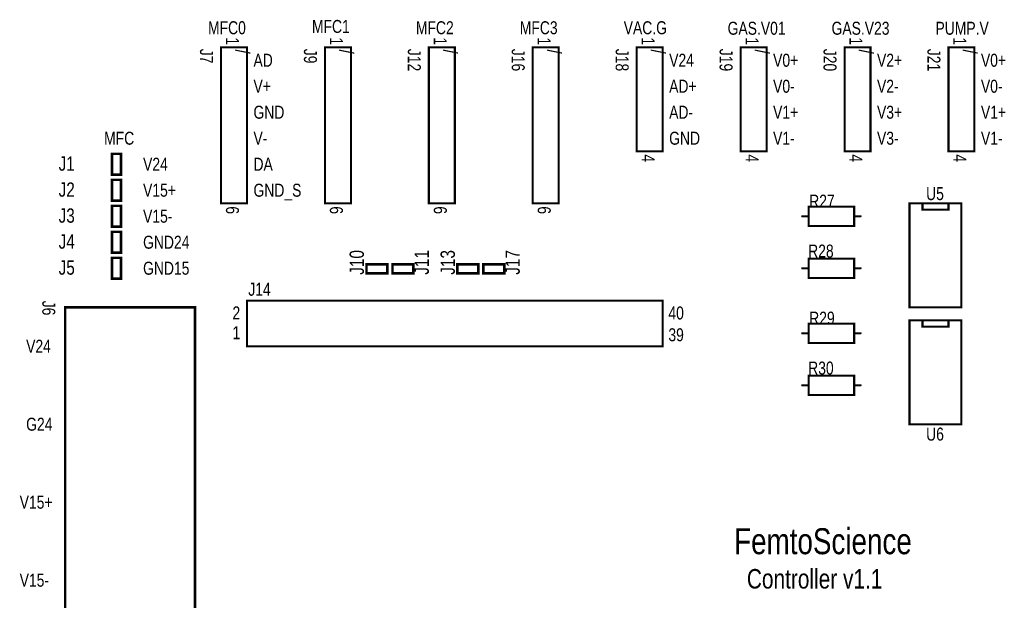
# Model space of a CAD drawing. Extents: x 0.22 to 7.34, y 0.24 to 4.63.
# Tile 2 of 4: x 0.22 to 4.01, y 2.39 to 4.63. Entities that reach past the tile are written whole.
import ezdxf

# ---------------------------------------------------------------- set-up
doc = ezdxf.new("R2010")
doc.units = 0

msp = doc.modelspace()

# ---------------------------------------------------------------- linework, layer by layer
at = {"layer": 'SST'}
for points, const_width in [([(1.096, 3.921), (1.096, 4.521), (0.996, 4.521), (0.996, 3.921), (1.096, 3.921)], 0.008), ([(1.496, 3.921), (1.496, 4.521), (1.396, 4.521), (1.396, 3.921), (1.496, 3.921)], 0.008), ([(1.896, 3.921), (1.896, 4.521), (1.796, 4.521), (1.796, 3.921), (1.896, 3.921)], 0.008), ([(2.296, 3.921), (2.296, 4.521), (2.196, 4.521), (2.196, 3.921), (2.296, 3.921)], 0.008), ([(2.696, 4.121), (2.696, 4.521), (2.596, 4.521), (2.596, 4.121), (2.696, 4.121)], 0.008), ([(3.096, 4.121), (3.096, 4.521), (2.996, 4.521), (2.996, 4.121), (3.096, 4.121)], 0.008), ([(3.496, 4.121), (3.496, 4.521), (3.396, 4.521), (3.396, 4.121), (3.496, 4.121)], 0.008), ([(3.896, 4.121), (3.896, 4.521), (3.796, 4.521), (3.796, 4.121), (3.896, 4.121)], 0.008), ([(0.576, 4.111), (0.611, 4.111), (0.611, 4.031), (0.576, 4.031), (0.576, 4.111)], 0.01), ([(0.576, 4.011), (0.611, 4.011), (0.611, 3.931), (0.576, 3.931), (0.576, 4.011)], 0.01), ([(0.576, 3.911), (0.611, 3.911), (0.611, 3.831), (0.576, 3.831), (0.576, 3.911)], 0.01), ([(3.433, 3.908), (3.433, 3.833), (3.433, 3.833), (3.258, 3.833), (3.258, 3.908), (3.433, 3.908)], 0.008), ([(3.846, 3.921), (3.646, 3.921), (3.646, 3.521), (3.846, 3.521), (3.846, 3.921)], 0.008), ([(0.576, 3.811), (0.611, 3.811), (0.611, 3.731), (0.576, 3.731), (0.576, 3.811)], 0.01), ([(0.576, 3.711), (0.611, 3.711), (0.611, 3.631), (0.576, 3.631), (0.576, 3.711)], 0.01), ([(1.556, 3.651), (1.556, 3.686), (1.636, 3.686), (1.636, 3.651), (1.556, 3.651)], 0.01), ([(1.656, 3.651), (1.656, 3.686), (1.736, 3.686), (1.736, 3.651), (1.656, 3.651)], 0.01), ([(1.906, 3.651), (1.906, 3.686), (1.986, 3.686), (1.986, 3.651), (1.906, 3.651)], 0.01), ([(2.006, 3.651), (2.006, 3.686), (2.086, 3.686), (2.086, 3.651), (2.006, 3.651)], 0.01), ([(3.258, 3.633), (3.258, 3.708), (3.258, 3.708), (3.433, 3.708), (3.433, 3.633), (3.258, 3.633)], 0.008), ([(0.896, 3.521), (0.896, 1.721), (0.396, 1.721), (0.396, 3.521), (0.896, 3.521)], 0.01), ([(1.096, 3.546), (1.096, 3.371), (2.696, 3.371), (2.696, 3.546), (1.096, 3.546)], 0.008), ([(3.433, 3.458), (3.433, 3.383), (3.433, 3.383), (3.258, 3.383), (3.258, 3.458), (3.433, 3.458)], 0.008), ([(3.846, 3.471), (3.646, 3.471), (3.646, 3.071), (3.846, 3.071), (3.846, 3.471)], 0.008), ([(3.258, 3.183), (3.258, 3.258), (3.258, 3.258), (3.433, 3.258), (3.433, 3.183), (3.258, 3.183)], 0.008)]:
    msp.add_lwpolyline(points, close=True, dxfattribs=dict(at, const_width=const_width))
for points, const_width in [([(0.994, 4.521, 1), (0.998, 4.521, 1)], 0.004), ([(1.094, 4.521, 1), (1.098, 4.521, 1)], 0.004), ([(1.394, 4.521, 1), (1.398, 4.521, 1)], 0.004), ([(1.494, 4.521, 1), (1.498, 4.521, 1)], 0.004), ([(1.794, 4.521, 1), (1.798, 4.521, 1)], 0.004), ([(1.894, 4.521, 1), (1.898, 4.521, 1)], 0.004), ([(2.194, 4.521, 1), (2.198, 4.521, 1)], 0.004), ([(2.294, 4.521, 1), (2.298, 4.521, 1)], 0.004), ([(2.594, 4.521, 1), (2.598, 4.521, 1)], 0.004), ([(2.694, 4.521, 1), (2.698, 4.521, 1)], 0.004), ([(2.994, 4.521, 1), (2.998, 4.521, 1)], 0.004), ([(3.094, 4.521, 1), (3.098, 4.521, 1)], 0.004), ([(3.394, 4.521, 1), (3.398, 4.521, 1)], 0.004), ([(3.494, 4.521, 1), (3.498, 4.521, 1)], 0.004), ([(3.794, 4.521, 1), (3.798, 4.521, 1)], 0.004), ([(3.894, 4.521, 1), (3.898, 4.521, 1)], 0.004), ([(0.5735, 4.111, 1), (0.5785, 4.111, 1)], 0.005), ([(0.5735, 4.111, 1), (0.5785, 4.111, 1)], 0.005), ([(0.6085, 4.111, 1), (0.6135, 4.111, 1)], 0.005), ([(2.594, 4.121, 1), (2.598, 4.121, 1)], 0.004), ([(2.694, 4.121, 1), (2.698, 4.121, 1)], 0.004), ([(2.694, 4.121, 1), (2.698, 4.121, 1)], 0.004), ([(2.994, 4.121, 1), (2.998, 4.121, 1)], 0.004), ([(3.094, 4.121, 1), (3.098, 4.121, 1)], 0.004), ([(3.094, 4.121, 1), (3.098, 4.121, 1)], 0.004), ([(3.394, 4.121, 1), (3.398, 4.121, 1)], 0.004), ([(3.494, 4.121, 1), (3.498, 4.121, 1)], 0.004), ([(3.494, 4.121, 1), (3.498, 4.121, 1)], 0.004), ([(3.794, 4.121, 1), (3.798, 4.121, 1)], 0.004), ([(3.894, 4.121, 1), (3.898, 4.121, 1)], 0.004), ([(3.894, 4.121, 1), (3.898, 4.121, 1)], 0.004), ([(0.5735, 4.031, 1), (0.5785, 4.031, 1)], 0.005), ([(0.6085, 4.031, 1), (0.6135, 4.031, 1)], 0.005), ([(0.5735, 4.011, 1), (0.5785, 4.011, 1)], 0.005), ([(0.5735, 4.011, 1), (0.5785, 4.011, 1)], 0.005), ([(0.6085, 4.011, 1), (0.6135, 4.011, 1)], 0.005), ([(0.5735, 3.931, 1), (0.5785, 3.931, 1)], 0.005), ([(0.5735, 3.911, 1), (0.5785, 3.911, 1)], 0.005), ([(0.5735, 3.911, 1), (0.5785, 3.911, 1)], 0.005), ([(0.6085, 3.931, 1), (0.6135, 3.931, 1)], 0.005), ([(0.6085, 3.911, 1), (0.6135, 3.911, 1)], 0.005), ([(0.994, 3.921, 1), (0.998, 3.921, 1)], 0.004), ([(1.094, 3.921, 1), (1.098, 3.921, 1)], 0.004), ([(1.094, 3.921, 1), (1.098, 3.921, 1)], 0.004), ([(1.394, 3.921, 1), (1.398, 3.921, 1)], 0.004), ([(1.494, 3.921, 1), (1.498, 3.921, 1)], 0.004), ([(1.494, 3.921, 1), (1.498, 3.921, 1)], 0.004), ([(1.794, 3.921, 1), (1.798, 3.921, 1)], 0.004), ([(1.894, 3.921, 1), (1.898, 3.921, 1)], 0.004), ([(1.894, 3.921, 1), (1.898, 3.921, 1)], 0.004), ([(2.194, 3.921, 1), (2.198, 3.921, 1)], 0.004), ([(2.294, 3.921, 1), (2.298, 3.921, 1)], 0.004), ([(2.294, 3.921, 1), (2.298, 3.921, 1)], 0.004), ([(3.256, 3.908, 1), (3.26, 3.908, 1)], 0.004), ([(3.431, 3.908, 1), (3.435, 3.908, 1)], 0.004), ([(3.431, 3.908, 1), (3.435, 3.908, 1)], 0.004), ([(3.644, 3.921, 1), (3.648, 3.921, 1)], 0.004), ([(3.694, 3.921, 1), (3.698, 3.921, 1)], 0.004), ([(3.794, 3.921, 1), (3.798, 3.921, 1)], 0.004), ([(3.844, 3.921, 1), (3.848, 3.921, 1)], 0.004), ([(3.844, 3.921, 1), (3.848, 3.921, 1)], 0.004), ([(3.231, 3.871, 1), (3.235, 3.871, 1)], 0.004), ([(3.256, 3.871, 1), (3.26, 3.871, 1)], 0.004), ([(3.431, 3.871, 1), (3.435, 3.871, 1)], 0.004), ([(3.456, 3.871, 1), (3.46, 3.871, 1)], 0.004), ([(3.694, 3.896, 1), (3.698, 3.896, 1)], 0.004), ([(3.794, 3.896, 1), (3.798, 3.896, 1)], 0.004), ([(0.5735, 3.831, 1), (0.5785, 3.831, 1)], 0.005), ([(0.6085, 3.831, 1), (0.6135, 3.831, 1)], 0.005), ([(3.256, 3.833, 1), (3.26, 3.833, 1)], 0.004), ([(3.431, 3.833, 1), (3.435, 3.833, 1)], 0.004), ([(3.431, 3.833, 1), (3.435, 3.833, 1)], 0.004), ([(0.5735, 3.811, 1), (0.5785, 3.811, 1)], 0.005), ([(0.5735, 3.811, 1), (0.5785, 3.811, 1)], 0.005), ([(0.6085, 3.811, 1), (0.6135, 3.811, 1)], 0.005), ([(0.5735, 3.731, 1), (0.5785, 3.731, 1)], 0.005), ([(0.5735, 3.711, 1), (0.5785, 3.711, 1)], 0.005), ([(0.5735, 3.711, 1), (0.5785, 3.711, 1)], 0.005), ([(0.6085, 3.731, 1), (0.6135, 3.731, 1)], 0.005), ([(0.6085, 3.711, 1), (0.6135, 3.711, 1)], 0.005), ([(1.5535, 3.686, 1), (1.5585, 3.686, 1)], 0.005), ([(1.6335, 3.686, 1), (1.6385, 3.686, 1)], 0.005), ([(1.6535, 3.686, 1), (1.6585, 3.686, 1)], 0.005), ([(1.7335, 3.686, 1), (1.7385, 3.686, 1)], 0.005), ([(1.9035, 3.686, 1), (1.9085, 3.686, 1)], 0.005), ([(1.9835, 3.686, 1), (1.9885, 3.686, 1)], 0.005), ([(2.0035, 3.686, 1), (2.0085, 3.686, 1)], 0.005), ([(2.0835, 3.686, 1), (2.0885, 3.686, 1)], 0.005), ([(3.256, 3.708, 1), (3.26, 3.708, 1)], 0.004), ([(3.256, 3.708, 1), (3.26, 3.708, 1)], 0.004), ([(3.431, 3.708, 1), (3.435, 3.708, 1)], 0.004), ([(1.5535, 3.651, 1), (1.5585, 3.651, 1)], 0.005), ([(1.5535, 3.651, 1), (1.5585, 3.651, 1)], 0.005), ([(1.6335, 3.651, 1), (1.6385, 3.651, 1)], 0.005), ([(1.6535, 3.651, 1), (1.6585, 3.651, 1)], 0.005), ([(1.6535, 3.651, 1), (1.6585, 3.651, 1)], 0.005), ([(1.7335, 3.651, 1), (1.7385, 3.651, 1)], 0.005), ([(1.9035, 3.651, 1), (1.9085, 3.651, 1)], 0.005), ([(1.9035, 3.651, 1), (1.9085, 3.651, 1)], 0.005), ([(1.9835, 3.651, 1), (1.9885, 3.651, 1)], 0.005), ([(2.0035, 3.651, 1), (2.0085, 3.651, 1)], 0.005), ([(2.0035, 3.651, 1), (2.0085, 3.651, 1)], 0.005), ([(2.0835, 3.651, 1), (2.0885, 3.651, 1)], 0.005), ([(3.231, 3.671, 1), (3.235, 3.671, 1)], 0.004), ([(3.256, 3.671, 1), (3.26, 3.671, 1)], 0.004), ([(3.431, 3.671, 1), (3.435, 3.671, 1)], 0.004), ([(3.456, 3.671, 1), (3.46, 3.671, 1)], 0.004), ([(0.5735, 3.631, 1), (0.5785, 3.631, 1)], 0.005), ([(0.6085, 3.631, 1), (0.6135, 3.631, 1)], 0.005), ([(3.256, 3.633, 1), (3.26, 3.633, 1)], 0.004), ([(3.256, 3.633, 1), (3.26, 3.633, 1)], 0.004), ([(3.431, 3.633, 1), (3.435, 3.633, 1)], 0.004), ([(0.3935, 3.521, 1), (0.3985, 3.521, 1)], 0.005), ([(0.8935, 3.521, 1), (0.8985, 3.521, 1)], 0.005), ([(0.8935, 3.521, 1), (0.8985, 3.521, 1)], 0.005), ([(1.094, 3.546, 1), (1.098, 3.546, 1)], 0.004), ([(1.094, 3.546, 1), (1.098, 3.546, 1)], 0.004), ([(2.694, 3.546, 1), (2.698, 3.546, 1)], 0.004), ([(3.644, 3.521, 1), (3.648, 3.521, 1)], 0.004), ([(3.844, 3.521, 1), (3.848, 3.521, 1)], 0.004), ([(3.256, 3.458, 1), (3.26, 3.458, 1)], 0.004), ([(3.431, 3.458, 1), (3.435, 3.458, 1)], 0.004), ([(3.431, 3.458, 1), (3.435, 3.458, 1)], 0.004), ([(3.644, 3.471, 1), (3.648, 3.471, 1)], 0.004), ([(3.694, 3.471, 1), (3.698, 3.471, 1)], 0.004), ([(3.694, 3.446, 1), (3.698, 3.446, 1)], 0.004), ([(3.794, 3.471, 1), (3.798, 3.471, 1)], 0.004), ([(3.794, 3.446, 1), (3.798, 3.446, 1)], 0.004), ([(3.844, 3.471, 1), (3.848, 3.471, 1)], 0.004), ([(3.844, 3.471, 1), (3.848, 3.471, 1)], 0.004), ([(3.231, 3.421, 1), (3.235, 3.421, 1)], 0.004), ([(3.256, 3.421, 1), (3.26, 3.421, 1)], 0.004), ([(3.431, 3.421, 1), (3.435, 3.421, 1)], 0.004), ([(3.456, 3.421, 1), (3.46, 3.421, 1)], 0.004), ([(1.094, 3.371, 1), (1.098, 3.371, 1)], 0.004), ([(2.694, 3.371, 1), (2.698, 3.371, 1)], 0.004), ([(3.256, 3.383, 1), (3.26, 3.383, 1)], 0.004), ([(3.431, 3.383, 1), (3.435, 3.383, 1)], 0.004), ([(3.431, 3.383, 1), (3.435, 3.383, 1)], 0.004), ([(3.256, 3.258, 1), (3.26, 3.258, 1)], 0.004), ([(3.256, 3.258, 1), (3.26, 3.258, 1)], 0.004), ([(3.431, 3.258, 1), (3.435, 3.258, 1)], 0.004), ([(3.231, 3.221, 1), (3.235, 3.221, 1)], 0.004), ([(3.256, 3.221, 1), (3.26, 3.221, 1)], 0.004), ([(3.431, 3.221, 1), (3.435, 3.221, 1)], 0.004), ([(3.456, 3.221, 1), (3.46, 3.221, 1)], 0.004), ([(3.256, 3.183, 1), (3.26, 3.183, 1)], 0.004), ([(3.256, 3.183, 1), (3.26, 3.183, 1)], 0.004), ([(3.431, 3.183, 1), (3.435, 3.183, 1)], 0.004), ([(3.644, 3.071, 1), (3.648, 3.071, 1)], 0.004), ([(3.844, 3.071, 1), (3.848, 3.071, 1)], 0.004)]:
    msp.add_lwpolyline(points, format="xyb", close=True, dxfattribs=dict(at, const_width=const_width))
at = {"layer": 'SST', "const_width": 0.008}
for points in [[(3.696, 3.921), (3.696, 3.896), (3.796, 3.896), (3.796, 3.921)], [(3.258, 3.871), (3.233, 3.871)], [(3.433, 3.871), (3.458, 3.871)], [(3.258, 3.671), (3.233, 3.671)], [(3.433, 3.671), (3.458, 3.671)], [(3.696, 3.471), (3.696, 3.446), (3.796, 3.446), (3.796, 3.471)], [(3.258, 3.421), (3.233, 3.421)], [(3.433, 3.421), (3.458, 3.421)], [(3.258, 3.221), (3.233, 3.221)], [(3.433, 3.221), (3.458, 3.221)]]:
    msp.add_lwpolyline(points, dxfattribs=at)

# ---------------------------------------------------------------- texts
at = {"layer": 'SST', "width": 0.8}
for s, height, p in [('MFC1', 0.05, (1.346, 4.576)), ('MFC0', 0.05, (0.946, 4.571)), ('MFC2', 0.05, (1.746, 4.571)), ('MFC3', 0.05, (2.146, 4.571)), ('VAC.G', 0.05, (2.546, 4.571)), ('GAS.V01', 0.05, (2.946, 4.569)), ('GAS.V23', 0.05, (3.346, 4.569)), ('PUMP.V', 0.05, (3.746, 4.569)), ('AD', 0.05, (1.121, 4.446)), ('V24', 0.05, (2.721, 4.446)), ('V0+', 0.05, (3.121, 4.446)), ('V2+', 0.05, (3.521, 4.446)), ('V0+', 0.05, (3.921, 4.446)), ('V0-', 0.05, (3.121, 4.346)), ('V2-', 0.05, (3.521, 4.346)), ('V0-', 0.05, (3.921, 4.346)), ('V+', 0.05, (1.121, 4.346)), ('AD+', 0.05, (2.721, 4.346)), ('GND', 0.05, (1.121, 4.246)), ('AD-', 0.05, (2.721, 4.246)), ('V1+', 0.05, (3.121, 4.246)), ('V3+', 0.05, (3.521, 4.246)), ('V1+', 0.05, (3.921, 4.246)), ('MFC', 0.05, (0.546, 4.146)), ('V-', 0.05, (1.121, 4.146)), ('GND', 0.05, (2.721, 4.146)), ('V1-', 0.05, (3.121, 4.146)), ('V3-', 0.05, (3.521, 4.146)), ('V1-', 0.05, (3.921, 4.146)), ('J1', 0.055, (0.371, 4.046)), ('V24', 0.05, (0.696, 4.046)), ('DA', 0.05, (1.121, 4.046)), ('J2', 0.055, (0.371, 3.946)), ('V15+', 0.05, (0.696, 3.946)), ('GND_S', 0.05, (1.121, 3.946)), ('J3', 0.055, (0.371, 3.846)), ('V15-', 0.05, (0.696, 3.846)), ('J4', 0.055, (0.371, 3.746)), ('GND24', 0.05, (0.696, 3.746)), ('R28', 0.05, (3.256, 3.712)), ('J5', 0.055, (0.371, 3.646)), ('GND15', 0.05, (0.696, 3.646)), ('J14', 0.05, (1.101, 3.565)), ('2', 0.05, (1.04, 3.474)), ('40', 0.05, (2.718, 3.474)), ('1', 0.05, (1.04, 3.398)), ('39', 0.05, (2.718, 3.39)), ('V24', 0.05, (0.246, 3.346)), ('R30', 0.05, (3.256, 3.262)), ('G24', 0.05, (0.246, 3.046)), ('V15+', 0.05, (0.221, 2.746)), ('FemtoScience', 0.1, (2.971, 2.571)), ('Controller v1.1', 0.075, (3.02, 2.439)), ('V15-', 0.05, (0.221, 2.446))]:
    msp.add_text(s, height=height, dxfattribs=at).set_placement(p)
for s, height, rotation, p in [('1', 0.05, 270, (1.015, 4.559)), ('1', 0.05, 270, (1.415, 4.559)), ('1', 0.05, 270, (1.815, 4.559)), ('1', 0.05, 270, (2.215, 4.559)), ('1', 0.05, 270, (2.615, 4.559)), ('1', 0.05, 270, (3.015, 4.559)), ('1', 0.05, 270, (3.415, 4.559)), ('1', 0.05, 270, (3.815, 4.559)), ('J7', 0.05, 270, (0.915, 4.515)), ('/', 0.055, 90, (1.108, 4.496)), ('J9', 0.05, 270, (1.315, 4.515)), ('/', 0.055, 90, (1.508, 4.496)), ('J12', 0.05, 270, (1.715, 4.515)), ('/', 0.055, 90, (1.908, 4.496)), ('J16', 0.05, 270, (2.115, 4.515)), ('/', 0.055, 90, (2.308, 4.496)), ('J18', 0.05, 270, (2.515, 4.515)), ('/', 0.055, 90, (2.708, 4.496)), ('J19', 0.05, 270, (2.915, 4.515)), ('/', 0.055, 90, (3.108, 4.496)), ('J20', 0.05, 270, (3.315, 4.515)), ('/', 0.055, 90, (3.508, 4.496)), ('J21', 0.05, 270, (3.715, 4.515)), ('/', 0.055, 90, (3.908, 4.496)), ('4', 0.05, 270, (2.615, 4.109)), ('4', 0.05, 270, (3.015, 4.109)), ('4', 0.05, 270, (3.415, 4.109)), ('4', 0.05, 270, (3.815, 4.109)), ('U5', 0.05, 360, (3.71, 3.933)), ('R27', 0.05, 360, (3.26, 3.904)), ('6', 0.05, 270, (1.015, 3.909)), ('6', 0.05, 270, (1.415, 3.909)), ('6', 0.05, 270, (1.815, 3.909)), ('6', 0.05, 270, (2.215, 3.909)), ('J10', 0.055, 90, (1.546, 3.646)), ('J11', 0.055, 90, (1.796, 3.646)), ('J13', 0.055, 90, (1.896, 3.646)), ('J17', 0.055, 90, (2.146, 3.646)), ('J6', 0.05, 270, (0.308, 3.546)), ('R29', 0.05, 360, (3.26, 3.454)), ('U6', 0.05, 360, (3.71, 3.008))]:
    msp.add_text(s, height=height, rotation=rotation, dxfattribs=at).set_placement(p)

doc.saveas('drawing.dxf')
